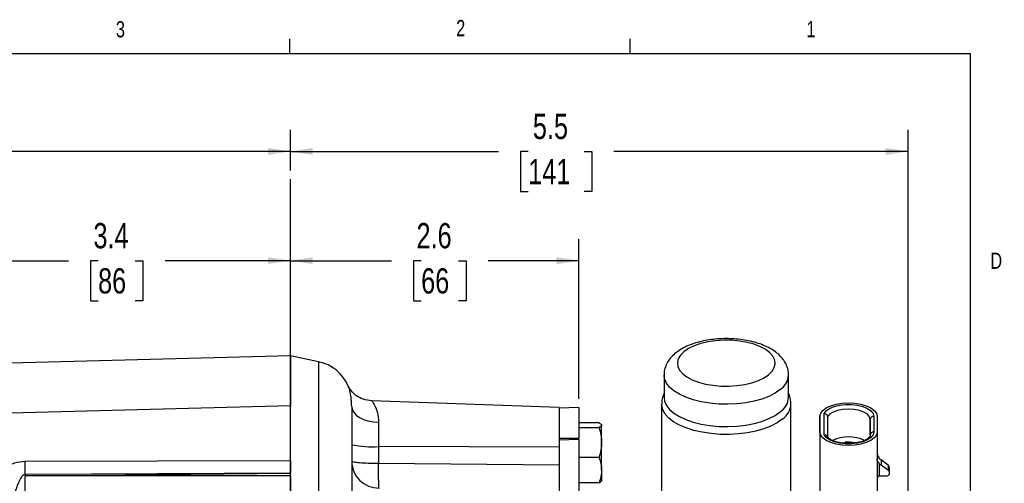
# Model space of a CAD drawing. Header units: inches. Extents: x 0.4 to 16.6, y 0.2 to 10.8.
# Tile 14 of 14: x 10.9 to 16.6, y 8.2 to 10.8. Entities that reach past the tile are written whole.
import ezdxf

# ---------------------------------------------------------------- set-up
doc = ezdxf.new("R2010")
doc.units = ezdxf.units.IN
doc.header["$MEASUREMENT"] = 0
doc.layers.add('BORDER', color=7, linetype='Continuous', lineweight=25)
doc.layers.add('SLD-0', color=7, linetype='Continuous', lineweight=25)
doc.styles.add('SLDTEXTSTYLE0', font='TXT', dxfattribs={"width": 0.75})
doc.dimstyles.new('SLDDIMSTYLE0', dxfattribs={"dimtxt": 0.145833, "dimasz": 0.13, "dimexe": 0, "dimexo": 0.0625, "dimgap": 0.036458, "dimtad": 0, "dimtih": 1, "dimtoh": 1, "dimdec": 1, "dimlfac": 1.55, "dimrnd": 1e-09, "dimzin": 12, "dimdsep": 46, "dimtxsty": 'SLDTEXTSTYLE0', "dimsah": 1, "dimcen": 0.09, "dimadec": 0, "dimazin": 3, "dimtfac": 1, "dimtdec": 1, "dimtofl": 0, "dimtmove": 0, "dimatfit": 3, "dimfxl": 0, "dimfrac": 2, "dimtolj": 1, "dimtzin": 12, "dimarcsym": 0})

# ---------------------------------------------------------------- blocks, each defined once
blk = doc.blocks.new('_D_4')
at = {"layer": 'SLD-0'}
for p, q in [((8.0249, 8.3316), (8.0249, 10.2011)), ((12.4416, 9.9653), (12.4416, 10.2011)), ((8.0249, 10.0761), (10.0621, 10.0761)), ((10.2341, 10.0761), (10.1898, 10.0761)), ((10.1898, 10.0761), (10.1898, 9.8444)), ((10.5574, 10.0761), (10.6017, 10.0761)), ((10.6017, 10.0761), (10.6017, 9.8444)), ((12.4416, 10.0761), (10.7294, 10.0761)), ((10.1898, 9.8444), (10.2341, 9.8444)), ((10.6017, 9.8444), (10.5574, 9.8444))]:
    blk.add_line(p, q, dxfattribs=at)
for points in [[(8.0249, 10.0761), (8.1549, 10.0561), (8.1549, 10.0961)], [(12.4416, 10.0761), (12.3116, 10.0961), (12.3116, 10.0561)]]:
    blk.add_solid(points, dxfattribs=at)
at = {"layer": 'SLD-0', "char_height": 0.14583, "attachment_point": 1, "style": 'SLDTEXTSTYLE0'}
for s, insert in [('6.8', (10.2611, 10.2937)), ('174', (10.2341, 10.0324))]:
    blk.add_mtext(s, dxfattribs=dict(at, insert=insert))
blk = doc.blocks.new('_D_5')
at = {"layer": 'SLD-0'}
for p, q in [((10.2684, 8.833), (10.2684, 9.5696)), ((10.2684, 9.4446), (11.1574, 9.4446)), ((11.3294, 9.4446), (11.2851, 9.4446)), ((11.2851, 9.4446), (11.2851, 9.2129)), ((11.5449, 9.4446), (11.5893, 9.4446)), ((11.5893, 9.4446), (11.5893, 9.2129)), ((12.4416, 9.4446), (11.717, 9.4446)), ((11.2851, 9.2129), (11.3294, 9.2129)), ((11.5893, 9.2129), (11.5449, 9.2129))]:
    blk.add_line(p, q, dxfattribs=at)
for points in [[(10.2684, 9.4446), (10.3984, 9.4246), (10.3984, 9.4646)], [(12.4416, 9.4446), (12.3116, 9.4646), (12.3116, 9.4246)]]:
    blk.add_solid(points, dxfattribs=at)
at = {"layer": 'SLD-0', "char_height": 0.14583, "attachment_point": 1, "style": 'SLDTEXTSTYLE0'}
for s, insert in [('3.4', (11.3026, 9.6621)), ('86', (11.3294, 9.4008))]:
    blk.add_mtext(s, dxfattribs=dict(at, insert=insert))
blk = doc.blocks.new('_D_6')
at = {"layer": 'SLD-0'}
for p, q in [((14.1113, 8.6458), (14.1113, 9.5696)), ((12.4416, 9.4446), (13.0263, 9.4446)), ((13.1983, 9.4446), (13.1539, 9.4446)), ((13.1539, 9.4446), (13.1539, 9.2129)), ((13.4138, 9.4446), (13.4581, 9.4446)), ((13.4581, 9.4446), (13.4581, 9.2129)), ((14.1113, 9.4446), (13.5858, 9.4446)), ((13.1539, 9.2129), (13.1983, 9.2129)), ((13.4581, 9.2129), (13.4138, 9.2129))]:
    blk.add_line(p, q, dxfattribs=at)
for points in [[(12.4416, 9.4446), (12.5716, 9.4246), (12.5716, 9.4646)], [(14.1113, 9.4446), (13.9813, 9.4646), (13.9813, 9.4246)]]:
    blk.add_solid(points, dxfattribs=at)
at = {"layer": 'SLD-0', "char_height": 0.14583, "attachment_point": 1, "style": 'SLDTEXTSTYLE0'}
for s, insert in [('2.6', (13.1714, 9.6621)), ('66', (13.1983, 9.4008))]:
    blk.add_mtext(s, dxfattribs=dict(at, insert=insert))
blk = doc.blocks.new('_D_7')
at = {"layer": 'SLD-0'}
for p, q in [((12.4416, 9.9653), (12.4416, 10.2011)), ((16.0151, 7.5918), (16.0151, 10.2011)), ((12.4416, 10.0761), (13.6456, 10.0761)), ((13.8176, 10.0761), (13.7732, 10.0761)), ((13.7732, 10.0761), (13.7732, 9.8444)), ((14.1409, 10.0761), (14.1852, 10.0761)), ((14.1852, 10.0761), (14.1852, 9.8444)), ((16.0151, 10.0761), (14.3129, 10.0761)), ((13.7732, 9.8444), (13.8176, 9.8444)), ((14.1852, 9.8444), (14.1409, 9.8444))]:
    blk.add_line(p, q, dxfattribs=at)
for points in [[(12.4416, 10.0761), (12.5716, 10.0561), (12.5716, 10.0961)], [(16.0151, 10.0761), (15.8851, 10.0961), (15.8851, 10.0561)]]:
    blk.add_solid(points, dxfattribs=at)
at = {"layer": 'SLD-0', "char_height": 0.14583, "attachment_point": 1, "style": 'SLDTEXTSTYLE0'}
for s, insert in [('5.5', (13.8446, 10.2937)), ('141', (13.8176, 10.0324))]:
    blk.add_mtext(s, dxfattribs=dict(at, insert=insert))

msp = doc.modelspace()

# ---------------------------------------------------------------- linework, layer by layer
at = {"color": 7, "linetype": 'Continuous', "lineweight": 25}
for p, q in [((12.4416, 8.8951), (10.6492, 8.8482)), ((12.6048, 8.8605), (12.4416, 8.8951)), ((12.4416, 8.8951), (12.4416, 8.6055)), ((14.6032, 8.7835), (14.6032, 8.6545)), ((15.3238, 8.6545), (15.3238, 8.7835)), ((12.7772, 8.7174), (12.7768, 8.7186)), ((12.4416, 8.6055), (10.2683, 8.5486)), ((13.9958, 8.5961), (12.9122, 8.6339)), ((14.5893, 8.6155), (14.5893, 7.874)), ((15.3377, 8.0946), (15.3377, 8.6155)), ((14.1113, 8.5958), (13.9958, 8.5918)), ((13.9958, 8.5918), (13.9958, 8.4177)), ((14.1113, 8.5958), (14.1113, 8.4191)), ((15.5055, 8.4539), (15.5054, 8.5448)), ((15.5054, 8.5448), (15.5054, 8.123)), ((15.529, 8.4376), (15.529, 8.5611)), ((15.8164, 8.5449), (15.8164, 8.4539)), ((15.8358, 8.5449), (15.8358, 8.4539)), ((12.9521, 8.5104), (12.9521, 8.3695)), ((14.2278, 8.5069), (14.1113, 8.5069)), ((14.2422, 8.3932), (14.2422, 8.4933)), ((15.549, 8.5423), (15.549, 8.4261)), ((15.7964, 8.4362), (15.7964, 8.5272)), ((14.1113, 8.4798), (14.2278, 8.4798)), ((15.5055, 8.4539), (15.5055, 8.032)), ((15.8358, 8.4539), (15.8358, 7.8844)), ((13.9958, 8.4177), (14.1113, 8.4191)), ((13.9958, 8.4177), (13.9958, 8.4065)), ((14.1113, 8.4103), (13.9958, 8.4065)), ((13.9958, 8.4065), (13.9958, 6.563)), ((14.1113, 8.4103), (14.1113, 8.4191)), ((14.1113, 8.4103), (14.1113, 6.5644)), ((14.2422, 8.2336), (14.2422, 8.3932)), ((15.6506, 8.3888), (15.6506, 8.3947)), ((15.6506, 8.3947), (15.6553, 8.3885)), ((12.9521, 8.3695), (12.9521, 8.2736)), ((13.9958, 8.367), (12.9521, 8.3695)), ((10.9072, 8.2851), (12.4416, 8.289)), ((12.4416, 8.289), (12.4416, 8.303)), ((12.9521, 8.2736), (13.9958, 8.2639)), ((14.2278, 8.3066), (14.1113, 8.3066)), ((15.8487, 8.2719), (15.8487, 8.1998)), ((15.8588, 8.2922), (15.8589, 8.2625)), ((15.9014, 8.2607), (15.8588, 8.2922)), ((15.9014, 8.231), (15.8589, 8.2625)), ((15.9014, 8.231), (15.9014, 8.2607)), ((12.4416, 8.2159), (10.9072, 8.2085)), ((10.9072, 8.1996), (12.4416, 8.2159)), ((10.9072, 8.2085), (10.9072, 8.1996)), ((12.4416, 8.1996), (12.4416, 8.2159)), ((14.2422, 8.2336), (14.2422, 8.1725)), ((15.9085, 8.2175), (15.9085, 8.2472)), ((10.9072, 7.3609), (10.9072, 8.1996)), ((12.4416, 8.1996), (10.9072, 8.1996)), ((12.4416, 8.1996), (12.4416, 7.2605)), ((14.2278, 8.1606), (14.1113, 8.1606)), ((15.8487, 8.1998), (15.8885, 8.1998))]:
    msp.add_line(p, q, dxfattribs=at)
at = {"color": 8, "linetype": 'Continuous', "lineweight": 25}
for p, q in [((12.6048, 8.8605), (12.6048, 6.677)), ((15.7964, 8.5272), (15.7964, 8.4359))]:
    msp.add_line(p, q, dxfattribs=at)
at = {"color": 7, "linetype": 'Continuous', "lineweight": 25, "flags": 128}
for points in [[(15.2086, 8.7853), (15.2285, 8.8052), (15.2412, 8.8263), (15.2463, 8.8482), (15.2437, 8.8701), (15.2335, 8.8915), (15.2159, 8.9119), (15.1914, 8.9306), (15.1608, 8.9471), (15.1247, 8.9611), (15.0842, 8.9721), (15.0404, 8.9798), (14.9946, 8.984), (14.9479, 8.9846), (14.9016, 8.9815), (14.857, 8.975), (14.8153, 8.9651), (14.7777, 8.9521), (14.7451, 8.9363), (14.7185, 8.9183), (14.6986, 8.8984), (14.6859, 8.8773), (14.6807, 8.8554), (14.6833, 8.8335), (14.6935, 8.8121), (14.7111, 8.7917), (14.7356, 8.773), (14.7663, 8.7565), (14.8024, 8.7425), (14.8428, 8.7315), (14.8866, 8.7239), (14.9325, 8.7196), (14.9792, 8.719), (15.0254, 8.7221), (15.07, 8.7286), (15.1117, 8.7385), (15.1494, 8.7516), (15.1819, 8.7673), (15.2086, 8.7853)], [(12.7964, 8.602), (12.7994, 8.5845), (12.8082, 8.5677), (12.8224, 8.5521), (12.8417, 8.5383), (12.8652, 8.5269), (12.8921, 8.5183), (12.9214, 8.5127), (12.9521, 8.5104)], [(14.6032, 8.6545), (14.6064, 8.6319), (14.6173, 8.6077), (14.6355, 8.5845), (14.6607, 8.5628), (14.6923, 8.543), (14.7297, 8.5256), (14.7721, 8.511), (14.8186, 8.4994), (14.8682, 8.4912), (14.9198, 8.4864), (14.9724, 8.4852), (15.0247, 8.4876), (15.0758, 8.4936), (15.1244, 8.503), (15.1697, 8.5156), (15.2105, 8.5312), (15.2461, 8.5494), (15.2756, 8.5699)], [(15.5054, 8.5448), (15.5096, 8.5621), (15.5218, 8.5785), (15.5415, 8.5932), (15.5676, 8.6055), (15.5989, 8.6148), (15.6338, 8.6205), (15.6706, 8.6225), (15.7073, 8.6205), (15.7422, 8.6148), (15.7736, 8.6056), (15.7997, 8.5933), (15.8194, 8.5785), (15.8316, 8.5621), (15.8358, 8.5449)], [(15.529, 8.5611), (15.5414, 8.5766), (15.5613, 8.5902), (15.5876, 8.6012), (15.6187, 8.6089), (15.6529, 8.6129), (15.688, 8.6129), (15.7222, 8.6089), (15.7533, 8.6013), (15.7797, 8.5903), (15.7997, 8.5767), (15.8122, 8.5613), (15.8164, 8.5449)], [(15.7964, 8.5272), (15.7921, 8.5425), (15.7795, 8.5568), (15.7595, 8.5691), (15.7334, 8.5784), (15.703, 8.5843), (15.6704, 8.5863), (15.6378, 8.5843), (15.6074, 8.5783), (15.5814, 8.5689), (15.5615, 8.5566), (15.549, 8.5423)], [(15.8358, 8.4539), (15.8317, 8.4366), (15.8195, 8.4202), (15.7998, 8.4055), (15.7736, 8.3932), (15.7423, 8.384), (15.7074, 8.3782), (15.6707, 8.3763), (15.6339, 8.3782), (15.599, 8.3839), (15.5677, 8.3932), (15.5415, 8.4055), (15.5219, 8.4202), (15.5096, 8.4366), (15.5055, 8.4539)], [(15.8164, 8.4539), (15.8122, 8.4375), (15.7997, 8.422), (15.7798, 8.4084), (15.7534, 8.3975), (15.7223, 8.3898), (15.6881, 8.3859), (15.653, 8.3859), (15.6188, 8.3898), (15.5877, 8.3975), (15.5614, 8.4085), (15.5415, 8.4221), (15.529, 8.4376)]]:
    msp.add_lwpolyline(points, dxfattribs=at)
at = {"color": 8, "linetype": 'Continuous', "lineweight": 25, "flags": 128}
for points in [[(15.2756, 8.6988), (15.2461, 8.6784), (15.2105, 8.6602), (15.1697, 8.6446), (15.1244, 8.6319), (15.0758, 8.6225), (15.0247, 8.6166), (14.9724, 8.6142), (14.9198, 8.6154), (14.8682, 8.6202), (14.8186, 8.6284), (14.7721, 8.64), (14.7297, 8.6546), (14.6923, 8.672), (14.6607, 8.6917), (14.6355, 8.7134), (14.6173, 8.7366), (14.6064, 8.7608), (14.6032, 8.7832)], [(15.2876, 8.5276), (15.2577, 8.5068), (15.2218, 8.4882), (15.1806, 8.4722), (15.1351, 8.4592), (15.086, 8.4493), (15.0344, 8.4428), (14.9814, 8.4398), (14.928, 8.4404), (14.8754, 8.4446), (14.8245, 8.4522), (14.7765, 8.4631), (14.7323, 8.4772), (14.6928, 8.4941), (14.6588, 8.5134), (14.631, 8.5349), (14.6099, 8.5579), (14.5961, 8.5822), (14.5898, 8.6071), (14.5893, 8.6153)]]:
    msp.add_lwpolyline(points, dxfattribs=at)
at = {"color": 7, "linetype": 'Continuous', "lineweight": 25}
for centre, radius, start, end in [((12.5545, 8.6238), 0.2419, 23.0859, 78), ((15.2131, 8.6615), 0.111, 304.2851, 356.3583), ((15.8153, 8.526), 0.0189, 86.6632, 176.2109), ((15.8153, 8.435), 0.0189, 86.6632, 176.2109), ((12.9143, 8.9291), 0.5609, 257.8709, 273.8659), ((15.6706, 8.2), 0.2254, 65.6761, 114.2545), ((15.6705, 8.1986), 0.197, 78.3098, 95.8114), ((5.2114, 8.2468), 5.6959, 359.6148, 0.3852), ((15.8949, 8.341), 0.0607, 220.4514, 233.594), ((15.8949, 8.3113), 0.0607, 220.4514, 233.594), ((15.8916, 8.2469), 0.0169, 0.9386, 54.8072), ((15.8906, 8.2172), 0.0175, 263.0826, 52.1276)]:
    msp.add_arc(centre, radius, start, end, dxfattribs=at)
at = {"color": 8, "linetype": 'Continuous', "lineweight": 25}
for centre, radius, start, end in [((15.2131, 8.7905), 0.1109, 304.2788, 356.439), ((15.2226, 8.6228), 0.1153, 304.3361, 356.9084)]:
    msp.add_arc(centre, radius, start, end, dxfattribs=at)
at = {"color": 7, "linetype": 'Continuous', "lineweight": 25}
msp.add_ellipse((15.8487, 8.1823), major_axis=(0, 0.0175), ratio=0.739283, start_param=6.283096, end_param=7.853893, dxfattribs=at)
for points, knots in [([(15.3238, 8.7837), (15.3232, 8.7938), (15.3219, 8.814), (15.3118, 8.8429), (15.2967, 8.8697), (15.276, 8.8943), (15.2497, 8.9171), (15.2176, 8.9377), (15.18, 8.9557), (15.1381, 8.9704), (15.0931, 8.9817), (15.046, 8.9894), (14.9978, 8.9936), (14.9491, 8.9943), (14.9006, 8.9915), (14.8532, 8.9853), (14.8076, 8.9756), (14.7643, 8.9623), (14.724, 8.9453), (14.6886, 8.9251), (14.6592, 8.9022), (14.6361, 8.8775), (14.6189, 8.8509), (14.608, 8.8228), (14.6029, 8.7998), (14.6038, 8.7866), (14.604, 8.7831)], [0, 0, 0, 0, 0.037, 0.073859, 0.111207, 0.15028, 0.19203, 0.236653, 0.283186, 0.330031, 0.376399, 0.422253, 0.467744, 0.513056, 0.558374, 0.603837, 0.649636, 0.695999, 0.743184, 0.791401, 0.835282, 0.876486, 0.914973, 0.951561, 0.987178, 1, 1, 1, 1]), ([(12.9127, 8.6339), (12.8956, 8.6361), (12.8617, 8.6405), (12.8194, 8.665), (12.7893, 8.695), (12.7811, 8.7108), (12.777, 8.7189)], [0, 0, 0, 0, 0.251188, 0.496381, 0.740536, 1, 1, 1, 1]), ([(14.6032, 8.6759), (14.6017, 8.6729), (14.5956, 8.6611), (14.5904, 8.6404), (14.5901, 8.6229), (14.59, 8.6152)], [0, 0, 0, 0, 0.162215, 0.634949, 1, 1, 1, 1]), ([(15.3373, 8.6173), (15.3368, 8.6263), (15.3356, 8.6456), (15.33, 8.6657), (15.3245, 8.6756), (15.3238, 8.6767)], [0, 0, 0, 0, 0.441904, 0.938278, 1, 1, 1, 1]), ([(12.4416, 8.303), (12.4416, 8.3285), (12.4416, 8.3795), (12.4416, 8.4511), (12.4416, 8.5132), (12.4416, 8.5624), (12.4416, 8.5935), (12.4416, 8.6073), (12.4416, 8.6044), (12.4416, 8.6039)], [0, 0, 0, 0, 0.160952, 0.321904, 0.482856, 0.643808, 0.80476, 0.965712, 1, 1, 1, 1]), ([(12.7964, 8.602), (12.7964, 8.5935), (12.7964, 8.5764), (12.7964, 8.5359), (12.7964, 8.4842), (12.7964, 8.4117), (12.7964, 8.3145), (12.7964, 8.1872), (12.7964, 8.041), (12.7964, 7.8788), (12.7964, 7.704), (12.7964, 7.5214), (12.7964, 7.335), (12.7964, 7.1487), (12.7964, 7.0243), (12.7964, 6.9629)], [0, 0, 0, 0, 0.059097, 0.118196, 0.180123, 0.242056, 0.327304, 0.413348, 0.500028, 0.586704, 0.672748, 0.758001, 0.840528, 0.921239, 1, 1, 1, 1]), ([(13.9958, 8.595), (13.9958, 8.595), (13.9958, 8.5951), (13.9958, 8.5846), (13.9958, 8.565), (13.9958, 8.5368), (13.9958, 8.5016), (13.9958, 8.4603), (13.9958, 8.4291), (13.9958, 8.4117), (13.9958, 8.4103)], [0, 0, 0, 0, 0.095722, 0.2442074, 0.3926927, 0.541178, 0.6896634, 0.8381487, 0.986634, 1, 1, 1, 1]), ([(15.529, 8.5611), (15.5291, 8.5611), (15.5306, 8.561), (15.5344, 8.5604), (15.5399, 8.558), (15.5449, 8.5537), (15.5483, 8.5483), (15.5488, 8.5443), (15.549, 8.5423)], [0, 0, 0, 0, 0.009308, 0.146563, 0.361577, 0.574929, 0.78745, 1, 1, 1, 1]), ([(14.2278, 8.5069), (14.2319, 8.5047), (14.24, 8.5002), (14.2415, 8.4956), (14.2422, 8.4933)], [0, 0, 0, 0, 0.495458, 1, 1, 1, 1]), ([(14.2422, 8.4933), (14.2415, 8.491), (14.24, 8.4864), (14.2319, 8.482), (14.2278, 8.4798)], [0, 0, 0, 0, 0.494511, 1, 1, 1, 1]), ([(14.2278, 8.4798), (14.2319, 8.4657), (14.24, 8.4373), (14.2415, 8.408), (14.2422, 8.3932)], [0, 0, 0, 0, 0.495458, 1, 1, 1, 1]), ([(15.529, 8.4376), (15.5291, 8.4376), (15.5306, 8.4377), (15.5344, 8.4375), (15.5399, 8.4357), (15.5446, 8.4325), (15.5462, 8.4296), (15.5469, 8.4284)], [0, 0, 0, 0, 0.0129422, 0.2037804, 0.5027335, 0.7993762, 1, 1, 1, 1]), ([(15.7964, 8.4362), (15.7964, 8.4353), (15.7962, 8.4325), (15.7936, 8.4266), (15.785, 8.4173), (15.7704, 8.4078), (15.7501, 8.3992), (15.7255, 8.3926), (15.6977, 8.3885), (15.6683, 8.3872), (15.6389, 8.3889), (15.6113, 8.3936), (15.587, 8.4007), (15.5674, 8.4097), (15.5539, 8.4194), (15.5483, 8.4261), (15.5468, 8.4291), (15.5465, 8.4298)], [0, 0, 0, 0, 0.037733, 0.108494, 0.176033, 0.248055, 0.320181, 0.39355, 0.468048, 0.543228, 0.618655, 0.693859, 0.768367, 0.841702, 0.913458, 0.981964, 1, 1, 1, 1]), ([(14.2422, 8.3932), (14.2415, 8.3787), (14.24, 8.3494), (14.2319, 8.321), (14.2278, 8.3066)], [0, 0, 0, 0, 0.494511, 1, 1, 1, 1]), ([(15.8358, 8.3419), (15.8358, 8.3418), (15.8358, 8.3379), (15.8366, 8.3274), (15.8406, 8.3131), (15.8464, 8.3048), (15.8487, 8.3016)], [0, 0, 0, 0, 0.0058668, 0.269945, 0.7228435, 1, 1, 1, 1]), ([(10.7019, 8.177), (10.7151, 8.1907), (10.7414, 8.2181), (10.7915, 8.2517), (10.8464, 8.2788), (10.887, 8.283), (10.9072, 8.2851)], [0, 0, 0, 0, 0.250221, 0.499617, 0.749828, 1, 1, 1, 1]), ([(12.4416, 8.289), (12.4416, 8.2764), (12.4416, 8.2513), (12.4416, 8.2277), (12.4416, 8.2159)], [0, 0, 0, 0, 0.498332, 1, 1, 1, 1]), ([(12.9549, 8.129), (12.9544, 8.1346), (12.9534, 8.1461), (12.9525, 8.1807), (12.9519, 8.2244), (12.952, 8.2575), (12.9521, 8.2736)], [0, 0, 0, 0, 0.243896, 0.5, 0.756104, 1, 1, 1, 1]), ([(14.2278, 8.3066), (14.2319, 8.2948), (14.24, 8.2708), (14.2415, 8.2461), (14.2422, 8.2336)], [0, 0, 0, 0, 0.495458, 1, 1, 1, 1]), ([(15.8487, 8.2719), (15.8465, 8.2747), (15.8406, 8.282), (15.8366, 8.2911), (15.8358, 8.2976), (15.8358, 8.3), (15.8358, 8.3)], [0, 0, 0, 0, 0.277157, 0.730055, 0.994133, 1, 1, 1, 1]), ([(10.9072, 8.2085), (10.9058, 8.2084), (10.9028, 8.2081), (10.8984, 8.206), (10.894, 8.2028), (10.8866, 8.1951), (10.8788, 8.1825), (10.87, 8.1643), (10.8612, 8.1427), (10.8527, 8.1177), (10.8449, 8.0915), (10.8408, 8.0745), (10.8388, 8.0662)], [0, 0, 0, 0, 0.026041, 0.054674, 0.087614, 0.126006, 0.251224, 0.358574, 0.501003, 0.680493, 0.843924, 1, 1, 1, 1]), ([(14.2422, 8.2336), (14.2415, 8.2214), (14.24, 8.1966), (14.2319, 8.1727), (14.2278, 8.1606)], [0, 0, 0, 0, 0.494511, 1, 1, 1, 1]), ([(14.2278, 8.1606), (14.2319, 8.1628), (14.24, 8.1672), (14.2415, 8.1718), (14.2422, 8.1742)], [0, 0, 0, 0, 0.495458, 1, 1, 1, 1])]:
    msp.add_open_spline(points, degree=3, knots=knots, dxfattribs=at)
at = {"color": 8, "linetype": 'Continuous', "lineweight": 25}
for points, knots in [([(12.7964, 8.602), (12.7961, 8.6128), (12.7955, 8.635), (12.7908, 8.6708), (12.7832, 8.7028), (12.779, 8.713), (12.7772, 8.7174)], [0, 0, 0, 0, 0.175544, 0.361062, 0.722144, 1, 1, 1, 1]), ([(12.9138, 8.6319), (12.9147, 8.6316), (12.9168, 8.6309), (12.9306, 8.6074), (12.947, 8.5683), (12.9504, 8.5297), (12.9521, 8.5104)], [0, 0, 0, 0, 0.194504, 0.463307, 0.7322, 1, 1, 1, 1])]:
    msp.add_open_spline(points, degree=3, knots=knots, dxfattribs=at)
at = {"color": 7, "linetype": 'Continuous', "lineweight": 25}
for points in [[(12.7964, 8.2849), (12.7988, 8.2647), (12.8035, 8.2243), (12.84, 8.1731), (12.8923, 8.137), (12.934, 8.1317), (12.9549, 8.129)], [(12.7964, 8.2849), (12.7987, 8.2834), (12.8034, 8.2805), (12.8391, 8.2769), (12.8904, 8.2743), (12.9315, 8.2738), (12.9521, 8.2736)]]:
    msp.add_open_spline(points, degree=3, dxfattribs=at)
at = {"layer": 'BORDER'}
for p, q in [((12.4385, 10.6421), (12.4385, 10.7269)), ((14.4073, 10.6421), (14.4073, 10.7269)), ((0.6263, 10.6421), (16.3763, 10.6421)), ((16.3763, 0.3921), (16.3763, 10.6421))]:
    msp.add_line(p, q, dxfattribs=at)
at = {"layer": 'SLD-0'}
msp.add_line((12.4416, 3.3387), (12.4416, 9.9153), dxfattribs=at)

# ---------------------------------------------------------------- texts
at = {"color": 7, "linetype": 'Continuous', "lineweight": 0, "char_height": 0.0937, "attachment_point": 1, "style": 'SLDTEXTSTYLE0'}
for s, insert in [('3', (11.4327, 10.8295)), ('2', (13.401, 10.8362)), ('1', (15.4274, 10.8301)), ('D', (16.4913, 9.491))]:
    msp.add_mtext(s, dxfattribs=dict(at, insert=insert))

# ---------------------------------------------------------------- dimensions: what is measured, and where the dimension line sits
at = {"layer": 'SLD-0'}
for base, p1, picture, middle in [((12.4416, 10.0761), (8.0249, 8.2816), '_D_4', (10.3958, 10.0761)), ((12.4416, 9.4446), (10.2684, 8.783), '_D_5', (11.4372, 9.4446)), ((12.4416, 9.4446), (14.1113, 8.5958), '_D_6', (13.306, 9.4446))]:
    dim = msp.add_linear_dim(base=base, p1=p1, p2=(12.4416, 9.9153), dimstyle='SLDDIMSTYLE0', dxfattribs=at)
    dim.commit()
    dim.dimension.update_dxf_attribs({"geometry": picture, "text_midpoint": middle, "dimtype": 160})
dim = msp.add_linear_dim(base=(12.4416, 10.0761), p1=(16.0151, 7.5418), p2=(12.4416, 9.9153), angle=0, dimstyle='SLDDIMSTYLE0', dxfattribs=at)
dim.commit()
dim.dimension.update_dxf_attribs({"geometry": '_D_7', "text_midpoint": (13.9792, 10.0761), "dimtype": 160})

doc.saveas('drawing.dxf')
